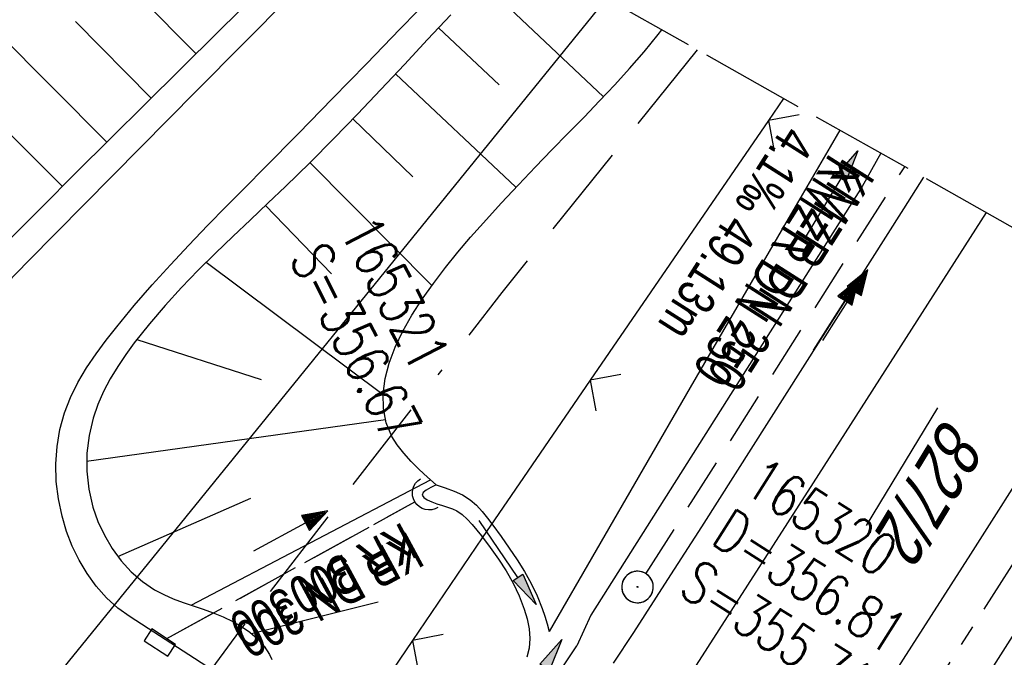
# Model space of a CAD drawing. Extents: x 509054 to 510017, y 459212 to 460305.
# Tile 55 of 63: x 509724 to 509771, y 460136 to 460166. Entities that reach past the tile are written whole.
import ezdxf

# ---------------------------------------------------------------- set-up
doc = ezdxf.new("R2010")
doc.units = 0
doc.header["$LTSCALE"] = 10
doc.header["$MEASUREMENT"] = 0
for name, pattern in [('ACAD_ISO16W100', [73, 15, -6.5, 15, -6.5, 15, -7, 1, -7]), ('ACHSE', [5.5, 4, -0.5, 0.5, -0.5]), ('AUSGEZOGEN', [0]), ('LT00', [0]), ('LT12', [0.4, 0.3, -0.1]), ('LT14', [0.6, 0.5, -0.1]), ('STRICHLINIE2', [0.375, 0.25, -0.125])]:
    doc.linetypes.add(name, pattern=pattern)
doc.layers.get('0').update_dxf_attribs({"linetype": 'LT00'})
for name, color, linetype in [('--EK_FBR', 1, 'LT00'), ('--EK_Halt-Pfeil', 4, 'LT00'), ('--EK_Haltung', 7, 'STRICHLINIE2'), ('--EK_Haltung-Text', 140, 'LT00'), ('--EK_Schacht-Text', 5, 'LT00'), ('--EL_DFK_AB_L', 21, 'LT00'), ('--EL_Halt-Pfeil', 4, 'LT00'), ('--EL_Haltung', 182, 'STRICHLINIE2'), ('--EL_Haltung-Text', 182, 'LT00'), ('-AX-093', 35, 'ACHSE'), ('BAB-KABEL', 220, 'ACAD_ISO16W100'), ('DFK_AB_FLNR', 7, 'Continuous'), ('DFK_AB_L', 21, 'LT00'), ('DL', 182, 'LT12'), ('DL_PFEIL', 201, 'LT00'), ('DL_TEXT', 182, 'LT00'), ('PFEIL', 140, 'AUSGEZOGEN'), ('V109_AFBR_BAB', 250, 'LT00'), ('V109_BOESCH', 250, 'LT00'), ('V109_BOSCHUNG', 250, 'LT00'), ('V109_GRABEN', 250, 'LT00'), ('V109_KA_PRUF', 182, 'LT00'), ('V109_LD_MARK', 250, 'LT00'), ('V109_SINKK', 182, 'LT00'), ('V109_UK_DURCH', 182, 'LT00'), ('V109_ZAUN', 40, 'LT00'), ('V110_AFBR_BAB', 250, 'LT00'), ('V110_BOESCH', 250, 'LT00'), ('V110_BOSCHUNG', 250, 'LT00'), ('V110_GRABEN', 250, 'LT00'), ('V110_KA_PRUF', 182, 'LT00'), ('V110_LD_MARK', 250, 'LT00'), ('V110_SINKK', 182, 'LT00'), ('V110_UK_DURCH', 182, 'LT00'), ('V110_ZAUN', 40, 'LT00')]:
    doc.layers.add(name, color=color, linetype=linetype)
doc.layers.add('-BLATT_110-RAND', color=7, linetype='LT14', plot=False)
doc.styles.add('Haltungsbeschriftung', font='ARIAL.TTF', dxfattribs={"width": 0.75})
doc.styles.add('schachtbeschriftung', font='romans.shx', dxfattribs={"width": 0.75, "height": 2})
doc.styles.get("Standard").update_dxf_attribs({"font": 'ARIAL.TTF'})

# ---------------------------------------------------------------- blocks, each defined once
blk = doc.blocks.new('Pfreil3')
at = {"layer": 'PFEIL'}
blk.add_hatch(color=256, dxfattribs=at).paths.add_polyline_path([(-1.549, 0.273), (-1.549, -0.273), (0, 0)])
for p, q in [((-1.549, 0), (-4.831, 0)), ((-1.549, -0.273), (-1.549, 0.273)), ((-1.549, 0.273), (0, 0)), ((0, 0), (-1.549, -0.273))]:
    blk.add_line(p, q, dxfattribs=at)
blk = doc.blocks.new('SYMB0652')
at = {"color": 0, "linetype": 'ByBlock'}
blk.add_lwpolyline([(-0.15, -0.075), (0.15, -0.075), (0.15, 0.075), (-0.15, 0.075), (-0.15, -0.075)], dxfattribs=at)
blk = doc.blocks.new('SYMB0003')
at = {"color": 0, "linetype": 'ByBlock'}
for p, q in [((-0.015712, 0), (0.010166, 0.012015)), ((0, -0.021257), (-0.015712, 0)), ((0.010166, 0.012015), (0, -0.021257))]:
    blk.add_line(p, q, dxfattribs=at)
for points in [[(-0.031395, 0.499013), (-0.093691, 0.491144), (-0.154509, 0.475528), (-0.21289, 0.452414), (-0.267913, 0.422164), (-0.318712, 0.385257), (-0.364484, 0.342274), (-0.404509, 0.293893), (-0.438154, 0.240877), (-0.464888, 0.184062), (-0.484292, 0.124345), (-0.496058, 0.062667), (-0.5, 0)], [(0.5, 0), (0.496057, 0.062667), (0.484292, 0.124345), (0.464888, 0.184062), (0.438153, 0.240877), (0.404509, 0.293893), (0.364484, 0.342274), (0.318712, 0.385257), (0.267913, 0.422164), (0.21289, 0.452414), (0.154509, 0.475528), (0.093691, 0.491144), (0.031395, 0.499013), (-0.031395, 0.499013)], [(-0.5, 0), (-0.496058, -0.062667), (-0.484292, -0.124345), (-0.464888, -0.184062), (-0.438154, -0.240877), (-0.404509, -0.293893), (-0.364485, -0.342274), (-0.318712, -0.385257), (-0.267914, -0.422164), (-0.21289, -0.452414), (-0.154509, -0.475529), (-0.093691, -0.491144), (-0.031395, -0.499014), (0.031395, -0.499014)], [(0.031395, -0.499014), (0.093691, -0.491144), (0.154509, -0.475529), (0.21289, -0.452414), (0.267914, -0.422164), (0.318712, -0.385257), (0.364485, -0.342274), (0.404509, -0.293893), (0.438154, -0.240877), (0.464889, -0.184062), (0.484292, -0.124345), (0.496058, -0.062667), (0.5, 0)]]:
    blk.add_lwpolyline(points, dxfattribs=at)
blk = doc.blocks.new('SYMB1107')
at = {"color": 0, "linetype": 'ByBlock'}
for points in [[(-0.2, 0), (-0.196157, 0.039018), (-0.184776, 0.076537), (-0.166294, 0.111114), (-0.141421, 0.141421), (-0.111114, 0.166294), (-0.076537, 0.184776), (-0.039018, 0.196157), (0, 0.2)], [(0, 0.2), (0.039018, 0.196157), (0.076537, 0.184776), (0.111114, 0.166294), (0.141421, 0.141421), (0.166294, 0.111114), (0.184776, 0.076537), (0.196157, 0.039018), (0.2, 0)]]:
    blk.add_lwpolyline(points, dxfattribs=at)
blk = doc.blocks.new('SYMB0024')
at = {"color": 0, "linetype": 'ByBlock'}
for p, q in [((-0.5, 0.5), (0, 0)), ((0, 0), (0.5, 0.5))]:
    blk.add_line(p, q, dxfattribs=at)
blk = doc.blocks.new('SYMB0070')
at = {"color": 0, "linetype": 'ByBlock'}
for p, q in [((-0.5, 0), (0.2, 0)), ((0.5, 0), (0.2, 0.1)), ((0.2, 0.1), (0.2, 0)), ((0.468, 0), (0.21, 0.086)), ((0.21, 0.086), (0.21, -0.086)), ((0.21, -0.086), (0.468, 0)), ((0.22, -0.072), (0.437, 0)), ((0.23, -0.058), (0.405, 0)), ((0.24, -0.045), (0.374, 0)), ((0.342, 0), (0.25, 0.031)), ((0.25, 0.031), (0.25, -0.031)), ((0.25, -0.031), (0.342, 0)), ((0.26, -0.017), (0.31, 0)), ((0.27, -0.003), (0.279, 0))]:
    blk.add_line(p, q, dxfattribs=at)
for points in [[(0.2, 0), (0.2, -0.1), (0.5, 0)], [(0.437, 0), (0.22, 0.072), (0.22, -0.072)], [(0.405, 0), (0.23, 0.058), (0.23, -0.058)], [(0.374, 0), (0.24, 0.045), (0.24, -0.045)], [(0.31, 0), (0.26, 0.017), (0.26, -0.017)], [(0.279, 0), (0.27, 0.003), (0.27, -0.003)]]:
    blk.add_lwpolyline(points, dxfattribs=at)

msp = doc.modelspace()

# ---------------------------------------------------------------- linework, layer by layer
at = {"layer": '--EK_FBR'}
for points in [[(509737.096, 460167.46), (509734.875, 460165.213), (509732.652, 460162.968), (509729.975, 460160.264), (509727.3, 460157.558), (509724.627, 460154.85), (509723.088, 460153.289), (509721.547, 460151.728), (509720.003, 460150.172), (509718.453, 460148.622), (509716.895, 460147.08), (509715.326, 460145.549), (509714.096, 460144.366), (509712.861, 460143.19), (509711.621, 460142.017), (509710.38, 460140.846), (509709.139, 460139.675), (509707.901, 460138.501), (509706.56, 460137.223), (509705.222, 460135.942), (509703.883, 460134.661), (509702.542, 460133.384), (509701.194, 460132.113), (509699.838, 460130.851)], [(509737.096, 460167.46), (509734.875, 460165.213), (509732.652, 460162.968), (509729.975, 460160.264), (509727.3, 460157.558), (509724.627, 460154.85), (509723.088, 460153.289), (509721.548, 460151.728), (509720.004, 460150.172), (509718.453, 460148.622), (509716.895, 460147.08), (509715.326, 460145.549), (509714.096, 460144.366), (509712.861, 460143.19), (509711.621, 460142.017), (509710.38, 460140.846), (509709.14, 460139.675), (509707.901, 460138.501), (509706.56, 460137.223), (509705.222, 460135.942), (509703.884, 460134.661), (509702.542, 460133.384), (509701.194, 460132.113), (509699.838, 460130.851)], [(509734.813, 460134.468), (509729.483, 460137.91), (509728.899, 460138.337), (509728.363, 460138.829), (509727.878, 460139.378), (509727.443, 460139.976), (509727.061, 460140.615), (509726.734, 460141.289), (509726.461, 460141.989), (509726.246, 460142.707), (509726.072, 460143.535), (509725.974, 460144.37), (509725.954, 460145.205), (509726.011, 460146.031), (509726.148, 460146.841), (509726.365, 460147.629), (509726.652, 460148.369), (509727.006, 460149.083), (509727.413, 460149.773), (509727.864, 460150.444), (509728.346, 460151.097), (509728.848, 460151.735), (509729.68, 460152.742), (509730.533, 460153.722), (509731.402, 460154.681), (509732.285, 460155.622), (509733.178, 460156.55), (509734.079, 460157.469), (509734.984, 460158.383), (509735.89, 460159.297), (509737.51, 460160.941), (509739.125, 460162.595), (509740.736, 460164.255), (509742.345, 460165.921), (509743.953, 460167.589)], [(509734.813, 460134.468), (509729.483, 460137.91), (509728.899, 460138.337), (509728.363, 460138.829), (509727.878, 460139.378), (509727.443, 460139.976), (509727.061, 460140.615), (509726.734, 460141.289), (509726.461, 460141.989), (509726.246, 460142.707), (509726.072, 460143.535), (509725.975, 460144.37), (509725.954, 460145.205), (509726.011, 460146.031), (509726.148, 460146.841), (509726.365, 460147.629), (509726.652, 460148.369), (509727.006, 460149.083), (509727.413, 460149.773), (509727.864, 460150.444), (509728.346, 460151.097), (509728.848, 460151.735), (509729.68, 460152.742), (509730.533, 460153.722), (509731.402, 460154.681), (509732.285, 460155.622), (509733.178, 460156.55), (509734.079, 460157.469), (509734.984, 460158.383), (509735.89, 460159.297), (509737.51, 460160.941), (509739.125, 460162.595), (509740.736, 460164.255), (509742.345, 460165.921), (509743.953, 460167.589)], [(509767.255, 460158.849), (509766.297, 460157.349), (509764.693, 460154.826), (509763.091, 460152.302), (509761.491, 460149.776), (509759.891, 460147.251), (509758.288, 460144.727), (509756.68, 460142.207), (509755.067, 460139.69), (509753.445, 460137.178), (509752.488, 460135.705)], [(509767.255, 460158.849), (509766.297, 460157.349), (509764.693, 460154.826), (509763.091, 460152.302), (509761.491, 460149.776), (509759.891, 460147.251), (509758.288, 460144.727), (509756.68, 460142.207), (509755.067, 460139.69), (509753.445, 460137.178), (509752.488, 460135.705)]]:
    msp.add_lwpolyline(points, dxfattribs=at)
at = {"layer": '--EK_FBR', "color": 2}
for points in [[(509772.685, 460145.917), (509769.488, 460140.908), (509766.29, 460135.9), (509763.09, 460130.893), (509761.232, 460127.989), (509759.375, 460125.086), (509757.518, 460122.181), (509754.766, 460117.869), (509752.017, 460113.555), (509749.271, 460109.239), (509746.874, 460105.468), (509744.477, 460101.697), (509742.079, 460097.926), (509739.68, 460094.157), (509737.277, 460090.39), (509734.67, 460086.313), (509732.06, 460082.239), (509729.447, 460078.167), (509726.832, 460074.096), (509724.218, 460070.024), (509722.072, 460066.68), (509719.927, 460063.334), (509717.786, 460059.987)], [(509772.685, 460145.917), (509769.488, 460140.908), (509766.29, 460135.9), (509763.09, 460130.893), (509761.232, 460127.989), (509759.375, 460125.086), (509757.518, 460122.181), (509754.766, 460117.869), (509752.017, 460113.555), (509749.271, 460109.239), (509746.874, 460105.468), (509744.477, 460101.697), (509742.079, 460097.926), (509739.68, 460094.157), (509737.277, 460090.39), (509734.67, 460086.313), (509732.06, 460082.239), (509729.447, 460078.167), (509726.833, 460074.095), (509724.218, 460070.024), (509722.072, 460066.68), (509719.927, 460063.334), (509717.786, 460059.987)], [(509771.478, 460136.983), (509768.918, 460132.969), (509766.36, 460128.953), (509764.981, 460126.785), (509763.601, 460124.617), (509762.22, 460122.45), (509760.837, 460120.284), (509759.636, 460118.408), (509758.435, 460116.532), (509757.236, 460114.654), (509756.042, 460112.774), (509754.91, 460110.978), (509753.781, 460109.18), (509752.653, 460107.382), (509750.668, 460104.233), (509748.675, 460101.09), (509746.675, 460097.95)], [(509771.479, 460136.983), (509768.918, 460132.969), (509766.36, 460128.953), (509764.981, 460126.785), (509763.601, 460124.617), (509762.22, 460122.45), (509760.837, 460120.284), (509759.636, 460118.408), (509758.435, 460116.532), (509757.236, 460114.654), (509756.042, 460112.774), (509754.91, 460110.978), (509753.781, 460109.18), (509752.653, 460107.382), (509750.668, 460104.233), (509748.675, 460101.09), (509746.675, 460097.95)]]:
    msp.add_lwpolyline(points, dxfattribs=at)
at = {"layer": '--EK_Haltung'}
for p, q in [((509754.042, 460139.971), (509766.362, 460159.353)), ((509731.238, 460136.878), (509743.043, 460143.391))]:
    msp.add_line(p, q, dxfattribs=at)
at = {"layer": '--EL_DFK_AB_L'}
msp.add_line((509752.15, 460167.364), (509714.973, 460121.502), dxfattribs=at)
at = {"layer": '--EL_Haltung'}
for p, q in [((509754.042, 460139.971), (509766.362, 460159.353)), ((509731.238, 460136.878), (509743.043, 460143.391))]:
    msp.add_line(p, q, dxfattribs=at)
at = {"layer": '-AX-093', "ltscale": 0.2}
msp.add_lwpolyline([(509778.99, 460152.235), (509774.415, 460145.035), (509760.847, 460123.697), (509747.275, 460102.363), (509733.7, 460081.031), (509706.542, 460038.371), (509702.836, 460032.55), (509689.267, 460011.236), (509675.702, 459989.92), (509668.923, 459979.26), (509662.146, 459968.598), (509655.373, 459957.933), (509648.604, 459947.267), (509641.839, 459936.597), (509635.079, 459925.925), (509628.324, 459915.249), (509621.576, 459904.569), (509614.834, 459893.885), (509608.1, 459883.196)], dxfattribs=at)
at = {"layer": '-BLATT_110-RAND'}
msp.add_lwpolyline([(509508.658, 460304.606), (509054.467, 459498.793), (509563.218, 459212.038), (510017.409, 460017.852), (509508.658, 460304.606)], dxfattribs=at)
at = {"layer": 'BAB-KABEL', "ltscale": 0.03, "flags": 128}
msp.add_lwpolyline([(509756.483, 460164.921), (509747.182, 460153.37), (509734.689, 460137.244), (509730.907, 460132.09), (509733.129, 460114.536), (509731.409, 460108.008), (509724.523, 460095.604), (509711.28, 460076.685), (509698.025, 460055.678), (509688.568, 460043.653), (509672.718, 460022.088), (509664.467, 460011.266), (509651.04, 459989.759), (509640.382, 459973.096), (509628.843, 459955.498), (509618.698, 459940.552), (509581.789, 459885.116), (509566.288, 459862.507), (509548.446, 459837.862), (509521.661, 459802.421), (509508.018, 459785.379), (509484.638, 459767.233), (509465.746, 459752.551), (509478.238, 459736.448), (509483.937, 459724.142), (509476.568, 459711.775), (509463.243, 459689.908), (509453.703, 459672.981), (509444.321, 459655.82), (509438.096, 459644.673), (509430.158, 459631.549), (509426.037, 459631.795), (509415.741, 459631.611), (509407.454, 459627.741), (509394.402, 459620.945), (509385.21, 459598.169), (509379.328, 459586.045), (509371.381, 459571.601), (509340.84, 459514.202), (509327.412, 459490.839), (509320.978, 459490.839), (509314.627, 459476.818), (509274.625, 459384.823), (509271.134, 459376.67)], dxfattribs=at)
at = {"layer": 'DFK_AB_L'}
msp.add_line((509752.15, 460167.364), (509714.973, 460121.502), dxfattribs=at)
at = {"layer": 'DL'}
msp.add_line((509731.238, 460136.878), (509743.043, 460143.391), dxfattribs=at)
at = {"layer": 'V109_AFBR_BAB'}
for points in [[(509737.096, 460167.46), (509734.875, 460165.213), (509732.652, 460162.968), (509729.975, 460160.264), (509727.3, 460157.558), (509724.627, 460154.85), (509723.088, 460153.289), (509721.547, 460151.728), (509720.003, 460150.172), (509718.453, 460148.622), (509716.895, 460147.08), (509715.326, 460145.549), (509714.096, 460144.366), (509712.861, 460143.19), (509711.621, 460142.017), (509710.38, 460140.846), (509709.139, 460139.675), (509707.901, 460138.501), (509706.56, 460137.223), (509705.222, 460135.942), (509703.883, 460134.661), (509702.542, 460133.384), (509701.194, 460132.113), (509699.838, 460130.851)], [(509734.813, 460134.468), (509729.483, 460137.91), (509728.899, 460138.337), (509728.363, 460138.829), (509727.878, 460139.378), (509727.443, 460139.976), (509727.061, 460140.615), (509726.734, 460141.289), (509726.461, 460141.989), (509726.246, 460142.707), (509726.072, 460143.535), (509725.974, 460144.37), (509725.954, 460145.205), (509726.011, 460146.031), (509726.148, 460146.841), (509726.365, 460147.629), (509726.652, 460148.369), (509727.006, 460149.083), (509727.413, 460149.773), (509727.864, 460150.444), (509728.346, 460151.097), (509728.848, 460151.735), (509729.68, 460152.742), (509730.533, 460153.722), (509731.402, 460154.681), (509732.285, 460155.622), (509733.178, 460156.55), (509734.079, 460157.469), (509734.984, 460158.383), (509735.89, 460159.297), (509737.51, 460160.941), (509739.125, 460162.595), (509740.736, 460164.255), (509742.345, 460165.921), (509743.953, 460167.589)], [(509767.255, 460158.849), (509766.297, 460157.349), (509764.693, 460154.826), (509763.091, 460152.302), (509761.491, 460149.776), (509759.891, 460147.251), (509758.288, 460144.727), (509756.68, 460142.207), (509755.067, 460139.69), (509753.445, 460137.178), (509752.488, 460135.705)]]:
    msp.add_lwpolyline(points, dxfattribs=at)
at = {"layer": 'V109_AFBR_BAB', "color": 0}
for points in [[(509772.685, 460145.917), (509769.488, 460140.908), (509766.29, 460135.9), (509763.09, 460130.893), (509761.232, 460127.989), (509759.375, 460125.086), (509757.518, 460122.181), (509754.766, 460117.869), (509752.017, 460113.555), (509749.271, 460109.239), (509746.874, 460105.468), (509744.477, 460101.697), (509742.079, 460097.926), (509739.68, 460094.157), (509737.277, 460090.39), (509734.67, 460086.313), (509732.06, 460082.239), (509729.447, 460078.167), (509726.832, 460074.096), (509724.218, 460070.024), (509722.072, 460066.68), (509719.927, 460063.334), (509717.786, 460059.987)], [(509771.478, 460136.983), (509768.918, 460132.969), (509766.36, 460128.953), (509764.981, 460126.785), (509763.601, 460124.617), (509762.22, 460122.45), (509760.837, 460120.284), (509759.636, 460118.408), (509758.435, 460116.532), (509757.236, 460114.654), (509756.042, 460112.774), (509754.91, 460110.978), (509753.781, 460109.18), (509752.653, 460107.382), (509750.668, 460104.233), (509748.675, 460101.09), (509746.675, 460097.95)]]:
    msp.add_lwpolyline(points, dxfattribs=at)
at = {"layer": 'V109_BOESCH'}
for points in [[(509741.343, 460173.455), (509741.013, 460173.117), (509739.195, 460171.279), (509737.37, 460169.449), (509735.539, 460167.625), (509733.704, 460165.804), (509731.868, 460163.985), (509730.213, 460162.345), (509728.559, 460160.704), (509726.909, 460159.06), (509725.262, 460157.411), (509723.622, 460155.756), (509722.272, 460154.385), (509720.925, 460153.012), (509719.577, 460151.639), (509718.226, 460150.269), (509716.87, 460148.906), (509715.505, 460147.551), (509714.129, 460146.207), (509712.735, 460144.872), (509711.33, 460143.548), (509709.917, 460142.232), (509708.498, 460140.922), (509707.077, 460139.615)], [(509744.754, 460166.594), (509743.649, 460165.405), (509742.541, 460164.219), (509741.429, 460163.036), (509740.31, 460161.862), (509739.18, 460160.698), (509738.037, 460159.546), (509736.878, 460158.411), (509736.046, 460157.616), (509735.211, 460156.826), (509734.376, 460156.034), (509733.548, 460155.236), (509732.731, 460154.426), (509731.932, 460153.599), (509731.155, 460152.749), (509730.405, 460151.872), (509729.688, 460150.962), (509729.283, 460150.407), (509728.899, 460149.836), (509728.544, 460149.251), (509728.225, 460148.648), (509727.95, 460148.027), (509727.727, 460147.386), (509727.531, 460146.56), (509727.43, 460145.713), (509727.426, 460144.855), (509727.521, 460143.996), (509727.717, 460143.148), (509727.957, 460142.462), (509728.263, 460141.8), (509728.632, 460141.173), (509729.06, 460140.59), (509729.541, 460140.061), (509730.072, 460139.597), (509730.648, 460139.207), (509731.086, 460138.976), (509731.541, 460138.779), (509732.009, 460138.604), (509732.484, 460138.44), (509732.964, 460138.279), (509733.442, 460138.108), (509733.915, 460137.917), (509734.379, 460137.697), (509734.796, 460137.457), (509735.19, 460137.182), (509735.549, 460136.869), (509735.861, 460136.519), (509736.115, 460136.131), (509736.236, 460135.881)], [(509744.049, 460144.196), (509743.639, 460144.567), (509743.239, 460144.941), (509742.859, 460145.32), (509742.511, 460145.706), (509742.205, 460146.102), (509741.951, 460146.51), (509741.68, 460147.157), (509741.542, 460147.834), (509741.527, 460148.537), (509741.623, 460149.261), (509741.82, 460150.001), (509742.106, 460150.754), (509742.471, 460151.514), (509742.903, 460152.278), (509743.392, 460153.041), (509743.926, 460153.798), (509744.496, 460154.546), (509745.089, 460155.279), (509745.695, 460155.994), (509746.303, 460156.686), (509747.146, 460157.615), (509747.97, 460158.497), (509748.778, 460159.341), (509749.568, 460160.154), (509750.34, 460160.944), (509751.096, 460161.719), (509751.835, 460162.488), (509752.557, 460163.258), (509753.262, 460164.037), (509753.951, 460164.832), (509754.623, 460165.652), (509754.793, 460165.873)]]:
    msp.add_lwpolyline(points, dxfattribs=at)
at = {"layer": 'V109_BOSCHUNG'}
for p, q in [((509732.624, 460164.734), (509725.547, 460171.89)), ((509728.372, 460160.518), (509721.02, 460167.917)), ((509746.219, 460168.164), (509752.023, 460162.687)), ((509730.493, 460162.623), (509726.884, 460166.272)), ((509744.165, 460165.961), (509747.055, 460163.25)), ((509742.126, 460163.776), (509747.853, 460158.372)), ((509726.266, 460158.417), (509722.52, 460162.151)), ((509740.092, 460161.636), (509742.947, 460158.877)), ((509738.047, 460159.557), (509743.857, 460153.703)), ((509735.925, 460157.501), (509739.071, 460154.252)), ((509733.105, 460154.8), (509741.526, 460148.498)), ((509729.813, 460151.125), (509735.725, 460149.217)), ((509727.417, 460145.338), (509741.638, 460147.309)), ((509732.401, 460138.468), (509743.781, 460144.44)), ((509728.898, 460140.796), (509735.24, 460143.567)), ((509735.264, 460137.122), (509741.293, 460138.633))]:
    msp.add_line(p, q, dxfattribs=at)
at = {"layer": 'V109_GRABEN'}
for points in [[(509763.277, 460161.092), (509762.814, 460160.304), (509760.588, 460156.488), (509758.368, 460152.669), (509756.153, 460148.847), (509753.913, 460144.971), (509751.674, 460141.094), (509749.437, 460137.217)], [(509765.23, 460159.991), (509764.333, 460158.418), (509751.416, 460138.002), (509750.747, 460136.538)], [(509744.049, 460144.196), (509743.8, 460144.074), (509743.584, 460143.952), (509743.436, 460143.831), (509743.389, 460143.712), (509743.462, 460143.597), (509743.628, 460143.488), (509743.849, 460143.389), (509744.086, 460143.302), (509744.359, 460143.214), (509744.603, 460143.137), (509744.826, 460143.057), (509745.032, 460142.96), (509745.292, 460142.787), (509745.537, 460142.57), (509745.771, 460142.322), (509745.995, 460142.052), (509746.212, 460141.775), (509746.631, 460141.218), (509747.025, 460140.664), (509747.388, 460140.104), (509747.717, 460139.526), (509748.005, 460138.922), (509748.248, 460138.282), (509748.384, 460137.823), (509748.48, 460137.353), (509748.52, 460136.884), (509748.489, 460136.425), (509748.371, 460135.989)], [(509744.049, 460144.196), (509744.485, 460144.059), (509744.91, 460143.906), (509745.313, 460143.722), (509745.681, 460143.492), (509745.98, 460143.233), (509746.251, 460142.937), (509746.504, 460142.615), (509746.748, 460142.282), (509747.143, 460141.736), (509747.53, 460141.19), (509747.904, 460140.639), (509748.255, 460140.081), (509748.578, 460139.51), (509748.865, 460138.924), (509749.107, 460138.317), (509749.227, 460137.955), (509749.335, 460137.587), (509749.437, 460137.217)], [(509746.392, 460129.228), (509746.923, 460130.214), (509747.459, 460131.197), (509748.006, 460132.174), (509748.566, 460133.142), (509749.147, 460134.098), (509749.67, 460134.917), (509750.205, 460135.73), (509750.747, 460136.538)]]:
    msp.add_lwpolyline(points, dxfattribs=at)
at = {"layer": 'V109_LD_MARK'}
msp.add_lwpolyline([(509770.229, 460157.173), (509767.693, 460153.199), (509761.999, 460144.294), (509756.296, 460135.395), (509752.723, 460129.83), (509749.148, 460124.266), (509745.572, 460118.704), (509741.994, 460113.141), (509738.417, 460107.579), (509734.842, 460102.016), (509731.268, 460096.451), (509727.698, 460090.885), (509724.132, 460085.315), (509720.571, 460079.742), (509717.016, 460074.165), (509713.468, 460068.583), (509709.928, 460062.996), (509708.214, 460060.28)], dxfattribs=at)
at = {"layer": 'V109_ZAUN'}
for p, q in [((509759.874, 460161.551), (509751.391, 460149.181)), ((509742.926, 460136.798), (509739.991, 460132.483))]:
    msp.add_line(p, q, dxfattribs=at)
for points in [[(509760.596, 460162.603), (509759.874, 460161.551)], [(509751.391, 460149.181), (509746.248, 460141.682), (509742.926, 460136.798)]]:
    msp.add_lwpolyline(points, dxfattribs=at)
at = {"layer": 'V110_AFBR_BAB'}
for points in [[(509737.096, 460167.46), (509734.875, 460165.213), (509732.652, 460162.968), (509729.975, 460160.264), (509727.3, 460157.558), (509724.627, 460154.85), (509723.088, 460153.289), (509721.548, 460151.728), (509720.004, 460150.172), (509718.453, 460148.622), (509716.895, 460147.08), (509715.326, 460145.549), (509714.096, 460144.366), (509712.861, 460143.19), (509711.621, 460142.017), (509710.38, 460140.846), (509709.14, 460139.675), (509707.901, 460138.501), (509706.56, 460137.223), (509705.222, 460135.942), (509703.884, 460134.661), (509702.542, 460133.384), (509701.194, 460132.113), (509699.838, 460130.851)], [(509734.813, 460134.468), (509729.483, 460137.91), (509728.899, 460138.337), (509728.363, 460138.829), (509727.878, 460139.378), (509727.443, 460139.976), (509727.061, 460140.615), (509726.734, 460141.289), (509726.461, 460141.989), (509726.246, 460142.707), (509726.072, 460143.535), (509725.975, 460144.37), (509725.954, 460145.205), (509726.011, 460146.031), (509726.148, 460146.841), (509726.365, 460147.629), (509726.652, 460148.369), (509727.006, 460149.083), (509727.413, 460149.773), (509727.864, 460150.444), (509728.346, 460151.097), (509728.848, 460151.735), (509729.68, 460152.742), (509730.533, 460153.722), (509731.402, 460154.681), (509732.285, 460155.622), (509733.178, 460156.55), (509734.079, 460157.469), (509734.984, 460158.383), (509735.89, 460159.297), (509737.51, 460160.941), (509739.125, 460162.595), (509740.736, 460164.255), (509742.345, 460165.921), (509743.953, 460167.589)], [(509767.255, 460158.849), (509766.297, 460157.349), (509764.693, 460154.826), (509763.091, 460152.302), (509761.491, 460149.776), (509759.891, 460147.251), (509758.288, 460144.727), (509756.68, 460142.207), (509755.067, 460139.69), (509753.445, 460137.178), (509752.488, 460135.705)]]:
    msp.add_lwpolyline(points, dxfattribs=at)
at = {"layer": 'V110_AFBR_BAB', "color": 0}
for points in [[(509772.685, 460145.917), (509769.488, 460140.908), (509766.29, 460135.9), (509763.09, 460130.893), (509761.232, 460127.989), (509759.375, 460125.086), (509757.518, 460122.181), (509754.766, 460117.869), (509752.017, 460113.555), (509749.271, 460109.239), (509746.874, 460105.468), (509744.477, 460101.697), (509742.079, 460097.926), (509739.68, 460094.157), (509737.277, 460090.39), (509734.67, 460086.313), (509732.06, 460082.239), (509729.447, 460078.167), (509726.833, 460074.095), (509724.218, 460070.024), (509722.072, 460066.68), (509719.927, 460063.334), (509717.786, 460059.987)], [(509771.479, 460136.983), (509768.918, 460132.969), (509766.36, 460128.953), (509764.981, 460126.785), (509763.601, 460124.617), (509762.22, 460122.45), (509760.837, 460120.284), (509759.636, 460118.408), (509758.435, 460116.532), (509757.236, 460114.654), (509756.042, 460112.774), (509754.91, 460110.978), (509753.781, 460109.18), (509752.653, 460107.382), (509750.668, 460104.233), (509748.675, 460101.09), (509746.675, 460097.95)]]:
    msp.add_lwpolyline(points, dxfattribs=at)
at = {"layer": 'V110_BOESCH'}
for points in [[(509741.343, 460173.455), (509741.013, 460173.117), (509739.195, 460171.279), (509737.37, 460169.449), (509735.539, 460167.625), (509733.704, 460165.804), (509731.868, 460163.985), (509730.213, 460162.345), (509728.559, 460160.704), (509726.909, 460159.06), (509725.262, 460157.411), (509723.622, 460155.756), (509722.272, 460154.385), (509720.925, 460153.012), (509719.577, 460151.639), (509718.226, 460150.269), (509716.87, 460148.906), (509715.505, 460147.551), (509714.129, 460146.207), (509712.735, 460144.872), (509711.33, 460143.547), (509709.917, 460142.232), (509708.498, 460140.922), (509707.077, 460139.615)], [(509744.754, 460166.594), (509743.649, 460165.405), (509742.541, 460164.219), (509741.429, 460163.036), (509740.31, 460161.862), (509739.18, 460160.698), (509738.037, 460159.546), (509736.878, 460158.411), (509736.046, 460157.616), (509735.211, 460156.826), (509734.376, 460156.034), (509733.548, 460155.236), (509732.731, 460154.426), (509731.932, 460153.599), (509731.155, 460152.749), (509730.405, 460151.872), (509729.688, 460150.962), (509729.283, 460150.407), (509728.899, 460149.836), (509728.544, 460149.251), (509728.225, 460148.648), (509727.95, 460148.027), (509727.727, 460147.386), (509727.531, 460146.56), (509727.43, 460145.713), (509727.426, 460144.855), (509727.521, 460143.996), (509727.717, 460143.148), (509727.957, 460142.462), (509728.263, 460141.8), (509728.632, 460141.173), (509729.06, 460140.59), (509729.541, 460140.061), (509730.072, 460139.597), (509730.648, 460139.207), (509731.086, 460138.976), (509731.541, 460138.779), (509732.009, 460138.604), (509732.484, 460138.44), (509732.964, 460138.279), (509733.442, 460138.108), (509733.915, 460137.917), (509734.379, 460137.697), (509734.796, 460137.457), (509735.19, 460137.182), (509735.549, 460136.869), (509735.861, 460136.519), (509736.116, 460136.13), (509736.236, 460135.881)], [(509744.05, 460144.196), (509743.639, 460144.567), (509743.239, 460144.941), (509742.859, 460145.32), (509742.511, 460145.706), (509742.205, 460146.102), (509741.951, 460146.51), (509741.68, 460147.157), (509741.542, 460147.834), (509741.527, 460148.537), (509741.623, 460149.261), (509741.82, 460150.001), (509742.106, 460150.754), (509742.471, 460151.514), (509742.903, 460152.278), (509743.392, 460153.041), (509743.926, 460153.798), (509744.496, 460154.546), (509745.089, 460155.279), (509745.695, 460155.994), (509746.303, 460156.686), (509747.146, 460157.615), (509747.971, 460158.497), (509748.778, 460159.341), (509749.568, 460160.154), (509750.34, 460160.944), (509751.096, 460161.72), (509751.835, 460162.488), (509752.557, 460163.258), (509753.262, 460164.037), (509753.951, 460164.832), (509754.623, 460165.652), (509754.793, 460165.873)]]:
    msp.add_lwpolyline(points, dxfattribs=at)
at = {"layer": 'V110_BOSCHUNG'}
for p, q in [((509732.624, 460164.734), (509725.547, 460171.89)), ((509728.372, 460160.518), (509721.02, 460167.917)), ((509746.219, 460168.164), (509752.023, 460162.687)), ((509730.493, 460162.623), (509726.884, 460166.272)), ((509744.165, 460165.961), (509747.055, 460163.25)), ((509742.126, 460163.776), (509747.853, 460158.372)), ((509726.266, 460158.417), (509722.52, 460162.151)), ((509740.092, 460161.636), (509742.947, 460158.877)), ((509738.047, 460159.557), (509743.857, 460153.703)), ((509735.925, 460157.501), (509739.071, 460154.252)), ((509733.105, 460154.8), (509741.526, 460148.498)), ((509729.813, 460151.125), (509735.725, 460149.217)), ((509727.417, 460145.338), (509741.638, 460147.309)), ((509732.401, 460138.468), (509743.781, 460144.44)), ((509728.898, 460140.796), (509735.24, 460143.567)), ((509735.264, 460137.122), (509741.293, 460138.633))]:
    msp.add_line(p, q, dxfattribs=at)
at = {"layer": 'V110_GRABEN'}
for points in [[(509763.277, 460161.092), (509762.814, 460160.304), (509760.588, 460156.488), (509758.368, 460152.669), (509756.153, 460148.847), (509753.913, 460144.971), (509751.674, 460141.094), (509749.437, 460137.217)], [(509765.23, 460159.991), (509764.333, 460158.418), (509751.416, 460138.002), (509750.747, 460136.538)], [(509744.05, 460144.196), (509743.8, 460144.074), (509743.584, 460143.952), (509743.436, 460143.831), (509743.389, 460143.712), (509743.462, 460143.597), (509743.628, 460143.488), (509743.849, 460143.389), (509744.086, 460143.302), (509744.359, 460143.214), (509744.603, 460143.137), (509744.826, 460143.057), (509745.033, 460142.96), (509745.292, 460142.787), (509745.538, 460142.57), (509745.771, 460142.322), (509745.995, 460142.052), (509746.212, 460141.775), (509746.631, 460141.218), (509747.025, 460140.664), (509747.388, 460140.104), (509747.717, 460139.526), (509748.005, 460138.922), (509748.248, 460138.282), (509748.384, 460137.823), (509748.48, 460137.353), (509748.52, 460136.884), (509748.489, 460136.425), (509748.371, 460135.989)], [(509744.05, 460144.196), (509744.486, 460144.059), (509744.91, 460143.906), (509745.313, 460143.722), (509745.681, 460143.492), (509745.98, 460143.233), (509746.251, 460142.937), (509746.504, 460142.615), (509746.748, 460142.282), (509747.143, 460141.736), (509747.53, 460141.19), (509747.904, 460140.639), (509748.256, 460140.081), (509748.578, 460139.51), (509748.865, 460138.924), (509749.108, 460138.317), (509749.227, 460137.955), (509749.335, 460137.587), (509749.437, 460137.217)], [(509746.392, 460129.228), (509746.923, 460130.214), (509747.46, 460131.197), (509748.006, 460132.174), (509748.566, 460133.142), (509749.147, 460134.098), (509749.67, 460134.917), (509750.206, 460135.73), (509750.747, 460136.538)]]:
    msp.add_lwpolyline(points, dxfattribs=at)
at = {"layer": 'V110_LD_MARK'}
msp.add_lwpolyline([(509770.229, 460157.173), (509767.693, 460153.199), (509761.999, 460144.294), (509756.296, 460135.395), (509752.723, 460129.83), (509749.148, 460124.266), (509745.572, 460118.704), (509741.994, 460113.141), (509738.417, 460107.579), (509734.842, 460102.016), (509731.268, 460096.451), (509727.698, 460090.885), (509724.132, 460085.315), (509720.571, 460079.742), (509717.016, 460074.165), (509713.468, 460068.583), (509709.928, 460062.996), (509706.397, 460057.402)], dxfattribs=at)
at = {"layer": 'V110_ZAUN'}
for p, q in [((509760.596, 460162.603), (509759.874, 460161.551)), ((509759.874, 460161.551), (509751.391, 460149.181)), ((509742.926, 460136.798), (509739.991, 460132.483))]:
    msp.add_line(p, q, dxfattribs=at)
msp.add_lwpolyline([(509751.391, 460149.181), (509746.248, 460141.682), (509742.926, 460136.798)], dxfattribs=at)

# ---------------------------------------------------------------- block references
at = {"layer": '--EK_Halt-Pfeil', "zscale": 4}
for p, xscale, yscale, rotation in [((509763.529, 460152.759), 3.999999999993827, 4, 57.55840999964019), ((509737.133, 460142.007), 4.000000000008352, 4.000000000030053, 28.45019025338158)]:
    msp.add_blockref('SYMB0070', p, dxfattribs=dict(at, xscale=xscale, yscale=yscale, rotation=rotation))
at = {"layer": '--EL_Halt-Pfeil', "zscale": 4}
for p, xscale, yscale, rotation in [((509763.091, 460152.302), 3.999999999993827, 4, 57.55840999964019), ((509737.133, 460142.007), 4.000000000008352, 4.000000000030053, 28.45019025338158)]:
    msp.add_blockref('SYMB0070', p, dxfattribs=dict(at, xscale=xscale, yscale=yscale, rotation=rotation))
at = {"layer": 'DL_PFEIL', "xscale": 4.000000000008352, "yscale": 4.000000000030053, "zscale": 4, "rotation": 28.45019025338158}
msp.add_blockref('SYMB0070', (509737.133, 460142.007), dxfattribs=at)
at = {"layer": 'PFEIL'}
for p, rotation in [((509764.133, 460160.114), 58.60170003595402), ((509748.821, 460138.512), 304.1754779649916), ((509750.035, 460136.843), 58.48057299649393)]:
    msp.add_blockref('Pfreil3', p, dxfattribs=dict(at, rotation=rotation))
at = {"layer": 'V109_KA_PRUF', "xscale": 1.500000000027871, "yscale": 1.5, "zscale": 1.5, "rotation": 238.730399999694}
msp.add_blockref('SYMB0003', (509753.64, 460139.338), dxfattribs=at)
at = {"layer": 'V109_SINKK', "xscale": 4.500000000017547, "yscale": 4.499999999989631, "zscale": 4.5, "rotation": 327.1462769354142}
msp.add_blockref('SYMB0652', (509730.899, 460136.69), dxfattribs=at)
at = {"layer": 'V109_UK_DURCH', "xscale": 3.999999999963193, "yscale": 4.000000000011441, "zscale": 4, "rotation": 121.3994284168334}
msp.add_blockref('SYMB1107', (509743.726, 460143.807), dxfattribs=at)
at = {"layer": 'V109_ZAUN', "yscale": 2.099999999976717, "zscale": 2.1}
for p, xscale, rotation in [((509759.874, 460161.551), 2.1000000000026, 235.5569699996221), ((509751.391, 460149.181), 2.1000000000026, 235.5569699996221), ((509742.926, 460136.798), 2.100000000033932, 235.7740399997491)]:
    msp.add_blockref('SYMB0024', p, dxfattribs=dict(at, xscale=xscale, rotation=rotation))
at = {"layer": 'V110_KA_PRUF', "xscale": 1.499999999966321, "yscale": 1.5, "zscale": 1.5, "rotation": 240.5925000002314}
msp.add_blockref('SYMB0003', (509753.64, 460139.338), dxfattribs=at)
at = {"layer": 'V110_SINKK', "xscale": 4.499999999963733, "yscale": 4.5, "zscale": 4.5, "rotation": 327.1464157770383}
msp.add_blockref('SYMB0652', (509730.899, 460136.69), dxfattribs=at)
at = {"layer": 'V110_UK_DURCH', "xscale": 3.999999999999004, "yscale": 4, "zscale": 4, "rotation": 121.3994}
msp.add_blockref('SYMB1107', (509743.726, 460143.807), dxfattribs=at)
at = {"layer": 'V110_ZAUN', "yscale": 2.099999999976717, "zscale": 2.1}
for p, xscale, rotation in [((509759.874, 460161.551), 2.099999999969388, 235.5573300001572), ((509751.391, 460149.181), 2.099999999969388, 235.5573300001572), ((509742.926, 460136.798), 2.099999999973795, 235.7748400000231)]:
    msp.add_blockref('SYMB0024', p, dxfattribs=dict(at, xscale=xscale, rotation=rotation))

# ---------------------------------------------------------------- texts
at = {"layer": '--EK_Haltung-Text', "style": 'Haltungsbeschriftung', "width": 0.75}
for s, rotation, p in [('4.1‰ 49.13m', -122.4416, (509760.635, 460161.408)), ('KMZR DN 250', -122.4416, (509762.796, 460160.035)), ('KR DN 300', 208.4296, (509742.739, 460142.011))]:
    msp.add_text(s, height=1.8, rotation=rotation, dxfattribs=at).set_placement(p)
at = {"layer": '--EK_Schacht-Text', "style": 'schachtbeschriftung', "width": 0.75}
for s, rotation, p in [('165321', 297.4543, (509739.428, 460156.304)), ('S=356.67', 297.4543, (509737.041, 460154.985)), ('165320', -32.4416, (509758.609, 460143.893)), ('D=356.81', -32.4416, (509757.064, 460141.463)), ('S=355.71', -32.4416, (509755.519, 460139.032))]:
    msp.add_text(s, height=2, rotation=rotation, dxfattribs=at).set_placement(p)
at = {"layer": '--EL_Haltung-Text', "style": 'Haltungsbeschriftung', "width": 0.75}
for s, rotation, p in [('KMZR DN 250', -122.4416, (509763.467, 460159.829)), ('KR DN 300', 208.4296, (509742.463, 460142.451))]:
    msp.add_text(s, height=1.8, rotation=rotation, dxfattribs=at).set_placement(p)
at = {"layer": 'DFK_AB_FLNR', "oblique": 13.754, "width": 0.75}
msp.add_text('%%U827/2', height=2.5, rotation=238.7304, dxfattribs=at).set_placement((509768.284, 460147.501))
at = {"layer": 'DL_TEXT', "style": 'Haltungsbeschriftung', "width": 0.75}
msp.add_text('KR 300', height=1.8, rotation=207.3388, dxfattribs=at).set_placement((509742.463, 460142.451))

doc.saveas('drawing.dxf')
